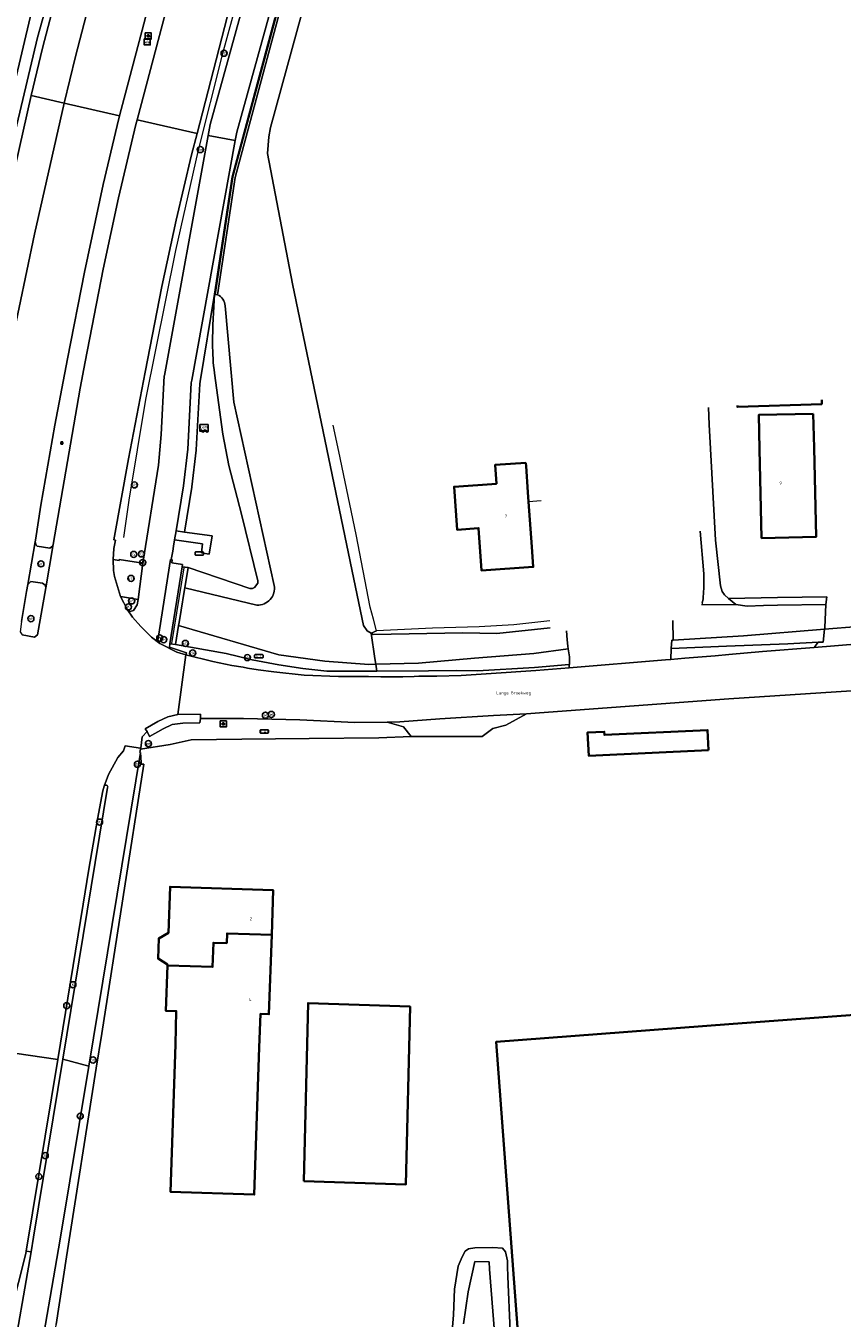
# Model space of a CAD drawing. Header units: metres. Extents: x 73718 to 76933, y 443658 to 446696.
# Tile 40 of 153: x 74917 to 75013, y 445037 to 445190. Entities that reach past the tile are written whole.
import ezdxf
from ezdxf.enums import TextEntityAlignment as Align

# ---------------------------------------------------------------- set-up
doc = ezdxf.new("R2010")
doc.units = ezdxf.units.M
for name, color, linetype, lineweight in [('B-WE-GK-BESCHOEIING-G', 130, 'GK-BESCHOEIING-SO', 18), ('B-WE-GK-KEERWAND_DAMWAND-G', 30, 'Continuous', 18), ('B-WE-GR-HAAG-G', 90, 'GR-HAAG1-SO', 13), ('B-WE-IE-MEUBILAIR-S', 7, 'Continuous', 25), ('B-WE-IE-MEUBILAIR_WEGMEUBILAIR-G', 7, 'Continuous', 18), ('B-WE-IE-TERREINAFSCHEIDING_KUNSTMATIG_HEKWERK-G', 20, 'IE-TERREINAFSCHEIDING_KUNSTMATIG-SO', 18), ('B-WE-OG-BEBOUWING-GV', 7, 'Continuous', 35), ('B-WE-OG-BEBOUWING-T18', 10, 'Continuous', 18), ('B-WE-OG-TERREIN_ERF-GV', 7, 'Continuous', 18), ('B-WE-OG-TERREIN_OEVER-GV', 7, 'Continuous', 18), ('B-WE-OG-TOPOGRAFIE-T18', 10, 'Continuous', 18), ('B-WE-OG-WATER_SLOOT-GV', 120, 'Continuous', 18), ('B-WE-OG-WEG-GV', 7, 'Continuous', 18), ('B-WE-VH-GESLOTENVERHARDING-GV', 10, 'Continuous', 18), ('B-WE-VH-GESLOTENVERHARDING_ASFALT-GV', 10, 'Continuous', 18), ('B-WE-VH-GESLOTENVERHARDING_BETON-GV', 10, 'Continuous', 18), ('B-WE-VH-HALFVERHARDING_GRASBETONSTEEN-GV', 130, 'Continuous', 18), ('B-WE-VH-OPENVERHARDING_BETONSTRAATSTEEN-GV', 30, 'Continuous', 18), ('B-WE-VH-OPENVERHARDING_SIERBESTRATING-GV', 30, 'Continuous', 18), ('B-WE-VH-OPENVERHARDING_STRAATBAKSTEEN-GV', 30, 'Continuous', 18), ('B-WE-VH-OPENVERHARDING_TEGEL-GV', 30, 'Continuous', 18)]:
    doc.layers.add(name, color=color, linetype=linetype, lineweight=lineweight)
doc.styles.add('NLCS-ISO', font='NLCS-ISO.ttf')
doc.styles.add('NLCS-ISO-M200-T18', font='NLCS-ISO.ttf', dxfattribs={"height": 0.36})
doc.linetypes.add('GK-BESCHOEIING-SO', pattern='A,18,-3,[1,NLCS.SHX,S=0.6,R=0,X=0,Y=0],-3', length=24)
doc.linetypes.add('GR-HAAG1-SO', pattern='A,6,[176,NLCS.SHX,S=0.125,R=0,X=0,Y=0],-2', length=8)
doc.linetypes.add('IE-TERREINAFSCHEIDING_KUNSTMATIG-SO', pattern='A,4,[82,NLCS.SHX,S=0.75,R=90,X=0,Y=0],4,-2', length=10)

# ---------------------------------------------------------------- blocks, each defined once
blk = doc.blocks.new('SIE-MEUBILAIR_BORD_WEGWIJZER-SO')
at = {"flags": 128}
blk.add_lwpolyline([(-1.8, 1.8), (1.8, 1.8), (1.8, -1.8), (-1.8, -1.8)], close=True, dxfattribs=at)
at = {"style": 'NLCS-ISO'}
blk.add_text('ww', height=1.8, dxfattribs=at).set_placement((0, 0), align=Align.MIDDLE_CENTER)
blk = doc.blocks.new('SIE-MEUBILAIR_BORD_VERKEER-SO')
at = {"flags": 128}
blk.add_lwpolyline([(-1.8, 1.8), (1.8, 1.8), (1.8, -1.8), (-1.8, -1.8)], close=True, dxfattribs=at)
at = {"style": 'NLCS-ISO'}
blk.add_text('vb', height=1.8, dxfattribs=at).set_placement((0, 0), align=Align.MIDDLE_CENTER)
blk = doc.blocks.new('SIE-MEUBILAIR_KAST-SO')
at = {"flags": 128}
blk.add_lwpolyline([(-2, -1), (2, -1, 0.414214), (2.5, -0.5), (2.5, 0.5, 0.414214), (2, 1), (-2, 1, 0.414214), (-2.5, 0.5), (-2.5, -0.5, 0.414214)], format="xyb", close=True, dxfattribs=at)
blk = doc.blocks.new('SIE-MEUBILAIR_KAST_CAI-SO')
at = {"flags": 128}
blk.add_lwpolyline([(-2, -1), (2, -1, 0.414214), (2.5, -0.5), (2.5, 0.5, 0.414214), (2, 1), (-2, 1, 0.414214), (-2.5, 0.5), (-2.5, -0.5, 0.414214)], format="xyb", close=True, dxfattribs=at)
at = {"style": 'NLCS-ISO'}
blk.add_text('CAI', height=1.8, dxfattribs=at).set_placement((0, 0), align=Align.MIDDLE_CENTER)
blk = doc.blocks.new('SIE-MEUBILAIR_KAST_ELEKTRA-SO')
at = {"flags": 128}
blk.add_lwpolyline([(-2, -1), (2, -1, 0.414214), (2.5, -0.5), (2.5, 0.5, 0.414214), (2, 1), (-2, 1, 0.414214), (-2.5, 0.5), (-2.5, -0.5, 0.414214)], format="xyb", close=True, dxfattribs=at)
at = {"style": 'NLCS-ISO'}
blk.add_text('ET', height=1.8, dxfattribs=at).set_placement((0, 0), align=Align.MIDDLE_CENTER)
blk = doc.blocks.new('SIE-MEUBILAIR_PAAL_DRUKKNOPPAAL-SO')
blk.add_circle((0, 0), 1.8)
at = {"style": 'NLCS-ISO'}
blk.add_text('dk', height=1.8, dxfattribs=at).set_placement((0, 0), align=Align.MIDDLE_CENTER)
blk = doc.blocks.new('SIE-MEUBILAIR_PAAL_VRI-SO')
blk.add_circle((0, 0), 1.8)
at = {"style": 'NLCS-ISO'}
blk.add_text('vri', height=1.8, dxfattribs=at).set_placement((0, 0), align=Align.MIDDLE_CENTER)
blk = doc.blocks.new('SIE-MEUBILAIR_PAAL_VERKEERSBORD-SO')
blk.add_circle((0, 0), 1.8)
at = {"style": 'NLCS-ISO'}
blk.add_text('vb', height=1.8, dxfattribs=at).set_placement((0, 0), align=Align.MIDDLE_CENTER)
blk = doc.blocks.new('SIE-MEUBILAIR_PAAL_LICHTMAST-SO')
for points in [[(-0.62, 0), (-1, 0)], [(-0.71, 0.71), (-0.44, 0.44)], [(0, 1), (0, 0.62)], [(0.44, 0.44), (0.71, 0.71)], [(1, 0), (0.62, 0)], [(-0.71, -0.71), (-0.44, -0.44)], [(0, -0.62), (0, -1)], [(0.44, -0.44), (0.71, -0.71)]]:
    blk.add_lwpolyline(points)
blk.add_circle((0, 0), 0.5)
blk = doc.blocks.new('SIE-MEUBILAIR_PAAL_HECTOMETER-SO')
blk.add_circle((0, 0), 1.8)
at = {"style": 'NLCS-ISO'}
blk.add_text('hm', height=1.8, dxfattribs=at).set_placement((0, 0), align=Align.MIDDLE_CENTER)
blk = doc.blocks.new('SIE-MEUBILAIR_PAAL_PORTAAL-SO')
blk.add_circle((0, 0), 1.8)
at = {"style": 'NLCS-ISO'}
blk.add_text('pt', height=1.8, dxfattribs=at).set_placement((0, 0), align=Align.MIDDLE_CENTER)
blk = doc.blocks.new('SIE-MEUBILAIR_PUT_KOLK-SO')
blk.add_circle((0, 0), 1.8)
at = {"style": 'NLCS-ISO'}
blk.add_text('K', height=1.8, dxfattribs=at).set_placement((0, 0), align=Align.MIDDLE_CENTER)
blk = doc.blocks.new('SIE-MEUBILAIR_PUT_WATERLEIDINGPUT-SO')
blk.add_circle((0, 0), 1.8)
at = {"style": 'NLCS-ISO'}
blk.add_text('W', height=1.8, dxfattribs=at).set_placement((0, 0), align=Align.MIDDLE_CENTER)
blk = doc.blocks.new('SIE-MEUBILAIR_PUT_GASPUT-SO')
blk.add_circle((0, 0), 1.8)
at = {"style": 'NLCS-ISO'}
blk.add_text('G', height=1.8, dxfattribs=at).set_placement((0, 0), align=Align.MIDDLE_CENTER)
blk = doc.blocks.new('SIE-MEUBILAIR_SENSOR_CAMERA-SO')
for p, q in [((2.5, 1.25), (-2.5, 1.25)), ((-2.5, 1.25), (-2.5, -2.8125)), ((2.5, -2.8125), (2.5, 1.25))]:
    blk.add_line(p, q)
for centre, start, end in [((-1.875, -2.65625), 36.86989765, 143.13010235), ((-1.875, -2.96875), 36.86989765, 143.13010235), ((-1.875, -3.28125), 36.86989765, 143.13010235), ((-0.625, -1.71875), 216.86989765, 323.13010235), ((-0.625, -2.03125), 216.86989765, 323.13010235), ((-0.625, -2.34375), 216.86989765, 323.13010235), ((0.625, -2.65625), 36.86989765, 143.13010235), ((0.625, -2.96875), 36.86989765, 143.13010235), ((0.625, -3.28125), 36.86989765, 143.13010235), ((1.875, -1.71875), 216.86989765, 323.13010235), ((1.875, -2.03125), 216.86989765, 323.13010235), ((1.875, -2.34375), 216.86989765, 323.13010235)]:
    blk.add_arc(centre, 0.78125, start, end)
at = {"style": 'NLCS-ISO'}
blk.add_text('cam', height=1.8, dxfattribs=at).set_placement((0, 0), align=Align.MIDDLE_CENTER)

msp = doc.modelspace()

# ---------------------------------------------------------------- linework, layer by layer
at = {"layer": 'B-WE-GK-BESCHOEIING-G', "flags": 128}
msp.add_lwpolyline([(74963.361, 445114.688), (74958.323, 445114.567), (74957.509, 445114.548), (74952.297, 445114.922), (74946.871, 445115.678), (74935.057, 445119.126)], dxfattribs=at)
at = {"layer": 'B-WE-GK-KEERWAND_DAMWAND-G', "flags": 128}
msp.add_lwpolyline([(74996.356, 445358.66), (74992.32, 445346.315), (74988.61, 445334.965), (74982.827, 445317.895), (74946.77, 445190.715), (74941.743, 445171.982), (74939.633, 445158.152)], dxfattribs=at)
at = {"layer": 'B-WE-GR-HAAG-G', "flags": 128}
msp.add_lwpolyline([(74925.982, 445071.006), (74930.967, 445102.772)], dxfattribs=at)
at = {"layer": 'B-WE-IE-MEUBILAIR_WEGMEUBILAIR-G', "flags": 128}
for points in [[(75041.607, 445501.626), (75015.043, 445419.504), (74996.085, 445358.746), (74988.404, 445335.234), (74982.572, 445318.018), (74946.528, 445190.854), (74941.468, 445172.053), (74939.359, 445158.202), (74939.346, 445158.119)], [(75032.917, 445496.856), (75031.869, 445493.293), (75027.773, 445477.886), (75022.056, 445456.573), (75018.761, 445445.022), (75015.196, 445433.621), (75013.29, 445427.872), (75011.351, 445422.208), (75009.253, 445416.563), (75005.152, 445405.292), (75001.256, 445394.001), (74997.678, 445382.507), (74990.48, 445359.627), (74979.832, 445325.153), (74973.128, 445302.151), (74963.206, 445267.526), (74953.328, 445232.886), (74943.442, 445198.269), (74940.207, 445186.453), (74937.324, 445175.044), (74934.703, 445163.382), (74931.167, 445145.793), (74929.176, 445133.922), (74928.566, 445129.505)], [(74934.276, 445117.035), (74935.723, 445125.952)]]:
    msp.add_lwpolyline(points, dxfattribs=at)
at = {"layer": 'B-WE-IE-TERREINAFSCHEIDING_KUNSTMATIG_HEKWERK-G', "flags": 128}
for points in [[(74930.967, 445102.772), (74930.64, 445102.787), (74930.658, 445102.958)], [(74925.339, 445066.905), (74921.845, 445044.641), (74918.068, 445020.57)]]:
    msp.add_lwpolyline(points, dxfattribs=at)
at = {"layer": 'B-WE-OG-BEBOUWING-GV', "flags": 128}
msp.add_lwpolyline([(75000.995, 445145.078), (75000.998, 445144.933), (75010.957, 445145.256), (75010.943, 445145.754)], dxfattribs=at)
for points in [[(75009.949, 445144.092), (75003.51, 445143.986), (75003.607, 445139.938), (75003.858, 445129.45), (75010.298, 445129.604), (75010.047, 445140.092)], [(74976.038, 445138.337), (74972.397, 445138.08), (74972.554, 445135.856), (74967.556, 445135.503), (74967.915, 445130.426), (74970.453, 445130.624), (74970.807, 445125.627), (74976.906, 445126.058), (74976.74, 445128.409), (74976.363, 445133.739), (74976.283, 445134.873), (74976.067, 445137.925)], [(74997.586, 445104.428), (74997.476, 445106.804), (74985.296, 445106.24), (74985.275, 445106.609), (74983.319, 445106.519), (74983.446, 445103.773)], [(74933.73, 445079.037), (74933.787, 445079.035), (74939.06, 445078.86), (74939.158, 445081.718), (74940.737, 445081.664), (74940.777, 445082.823), (74946.044, 445082.642), (74946.224, 445087.899), (74934.049, 445088.317), (74933.862, 445082.877), (74932.709, 445082.232), (74932.628, 445079.854), (74933.734, 445079.151)], [(74933.73, 445079.037), (74933.547, 445073.691), (74934.787, 445073.648), (74934.682, 445069.708), (74934.088, 445052.345), (74943.982, 445052.006), (74944.577, 445069.369), (74944.712, 445073.308), (74945.722, 445073.273), (74946.044, 445082.642), (74940.777, 445082.823), (74940.737, 445081.664), (74939.158, 445081.718), (74939.06, 445078.86), (74933.787, 445079.035)], [(75094.819, 444994.956), (75091.925, 445033.882), (75088.549, 445078.694), (75000, 445072.089), (74972.531, 445070.04), (74977.779, 445000), (74980.967, 444957.459), (75000, 444958.879), (75096.984, 444966.112)], [(74949.833, 445053.602), (74961.879, 445053.2), (74962.372, 445074.19), (74950.327, 445074.592)]]:
    msp.add_lwpolyline(points, close=True, dxfattribs=at)
at = {"layer": 'B-WE-OG-TERREIN_ERF-GV', "flags": 128}
for points in [[(74999.945, 445122.331), (75005.714, 445122.434), (75011.541, 445122.537), (75011.443, 445121.607), (75011.302, 445118.914), (75011.291, 445118.707), (75015.234, 445119.007), (75015.234, 445122.909), (75015.175, 445124.327), (75021.101, 445124.465), (75026.505, 445124.591), (75027.323, 445124.61), (75034.307, 445124.789), (75041.361, 445124.969), (75047.758, 445125.034), (75048.489, 445125.041), (75053.887, 445125.224), (75056.985, 445125.437), (75056.801, 445133.061), (75056.615, 445140.763), (75056.454, 445148.338), (75056.443, 445148.851)], [(75010.943, 445145.754), (75010.957, 445145.256), (75000.998, 445144.933), (75000.995, 445145.078)], [(74997.58, 445144.845), (74997.662, 445142.842), (74998.403, 445129.219), (74999.015, 445123.838), (74999.218, 445123.164), (74999.486, 445122.748), (74999.945, 445122.331)], [(74953.31, 445142.785), (74953.311, 445142.781)], [(74977.859, 445133.844), (74976.363, 445133.739), (74976.74, 445128.409), (74976.906, 445126.058), (74970.807, 445125.627), (74970.453, 445130.624), (74967.915, 445130.426), (74967.556, 445135.503), (74972.554, 445135.856), (74972.397, 445138.08), (74976.038, 445138.337)], [(75019.895, 445111.805), (75000, 445110.501), (74977.639, 445108.822), (74976.094, 445108.731), (74973.658, 445107.377), (74972.118, 445106.992), (74970.893, 445106.037), (74962.51, 445106.037), (74958.67, 445105.884), (74950.461, 445105.8), (74942.527, 445105.72), (74936.541, 445105.659), (74934.068, 445105.098), (74930.549, 445104.54), (74930.481, 445104.154), (74930.579, 445104.156), (74930.658, 445102.958), (74930.64, 445102.787), (74930.967, 445102.772), (74925.982, 445071.006), (74925.339, 445066.905), (74921.845, 445044.641), (74920.594, 445036.668)], [(74966.781, 445029.161), (74967.51, 445037.826), (74967.606, 445040.838), (74968.061, 445043.572), (74968.522, 445044.67), (74968.887, 445045.318), (74969.28, 445045.593), (74970.02, 445045.723), (74972.126, 445045.763), (74973.26, 445045.682), (74973.65, 445045.242), (74973.867, 445044.184), (74973.862, 445043.511), (74973.907, 445042.352), (74974.176, 445035.905)]]:
    msp.add_lwpolyline(points, dxfattribs=at)
for points in [[(75009.949, 445144.092), (75010.047, 445140.092), (75010.298, 445129.604), (75003.858, 445129.45), (75003.607, 445139.938), (75003.51, 445143.986)], [(74997.586, 445104.428), (74983.446, 445103.773), (74983.319, 445106.519), (74985.275, 445106.609), (74985.296, 445106.24), (74997.476, 445106.804)], [(74933.73, 445079.037), (74933.734, 445079.151), (74932.628, 445079.854), (74932.709, 445082.232), (74933.862, 445082.877), (74934.049, 445088.317), (74946.224, 445087.899), (74946.044, 445082.642), (74945.722, 445073.273), (74944.712, 445073.308), (74944.577, 445069.369), (74943.982, 445052.006), (74934.088, 445052.345), (74934.682, 445069.708), (74934.787, 445073.648), (74933.547, 445073.691)], [(75094.819, 444994.956), (75096.984, 444966.112), (75000, 444958.879), (74980.967, 444957.459), (74977.779, 445000), (74972.531, 445070.04), (75000, 445072.089), (75088.549, 445078.694), (75091.925, 445033.882), (75104.02, 445034.847), (75106.639, 445000), (75106.949, 444995.876)], [(74949.833, 445053.602), (74950.327, 445074.592), (74962.372, 445074.19), (74961.879, 445053.2)]]:
    msp.add_lwpolyline(points, close=True, dxfattribs=at)
at = {"layer": 'B-WE-OG-TERREIN_OEVER-GV', "flags": 128}
for points in [[(74984.77, 445314.501), (74980.581, 445300.216), (74974.597, 445278.9), (74958.709, 445223.112), (74950.902, 445196.137), (74945.906, 445177.908), (74945.693, 445176.806), (74945.543, 445174.825), (74948.478, 445159.451), (74955.751, 445124.586), (74956.876, 445119.126), (74957.327, 445118.509), (74957.762, 445118.241), (74958.4, 445118.503), (74958.036, 445119.9), (74957.671, 445121.297), (74955.995, 445129.871), (74953.979, 445139.662), (74953.311, 445142.781), (74953.31, 445142.785)], [(74939.633, 445158.152), (74939.359, 445158.202), (74939.301, 445158.212)], [(74946.351, 445123.867), (74941.577, 445145.494), (74940.551, 445156.832)], [(74939.291, 445148.902), (74940.295, 445141.706), (74940.994, 445138.018), (74942.484, 445132.262), (74944.388, 445124.426), (74944.398, 445124.115), (74944.021, 445123.631), (74943.772, 445123.52), (74943.447, 445123.497), (74936.167, 445125.965), (74935.779, 445123.575)], [(74996.832, 445121.811), (74996.865, 445121.955), (74996.946, 445122.251), (74996.998, 445123.182), (74997.038, 445123.41), (74997.017, 445125.227), (74996.616, 445130.277)], [(74935.779, 445123.575), (74944.287, 445121.551)], [(74978.861, 445119.673), (74974.625, 445119.215), (74970.522, 445118.999), (74965.014, 445118.837), (74958.4, 445118.503), (74957.762, 445118.241), (74958.008, 445118.089), (74968.588, 445118.288), (74972.601, 445118.208), (74978.919, 445118.854)], [(74974.176, 445035.905), (74973.907, 445042.352), (74973.862, 445043.511), (74973.867, 445044.184), (74973.65, 445045.242), (74973.26, 445045.682), (74972.126, 445045.763), (74970.02, 445045.723), (74969.28, 445045.593), (74968.887, 445045.318), (74968.522, 445044.67), (74968.061, 445043.572), (74967.606, 445040.838), (74967.51, 445037.826), (74966.781, 445029.161)], [(74968.659, 445036.765), (74969.233, 445040.541), (74969.999, 445044.097), (74971.695, 445044.07), (74971.753, 445043.196), (74972.32, 445035.764)]]:
    msp.add_lwpolyline(points, dxfattribs=at)
at = {"layer": 'B-WE-OG-TERREIN_OEVER-GV'}
for points in [[(74939.301, 445158.212, 0.0194186), (74939.066, 445152.394)], [(74940.551, 445156.832, 0.3064287), (74939.633, 445158.152)], [(74939.066, 445152.394, 0.0323729), (74939.291, 445148.902)], [(74944.287, 445121.551, 0.4817431), (74946.351, 445123.867)]]:
    msp.add_lwpolyline(points, format="xyb", dxfattribs=at)
at = {"layer": 'B-WE-OG-TERREIN_OEVER-GV', "flags": 128}
for points in [[(75011.443, 445121.607), (75011.541, 445122.537), (75005.714, 445122.434), (74999.945, 445122.331), (75000.794, 445121.615), (75002.145, 445121.418), (75004.057, 445121.497), (75005.727, 445121.522)], [(74935.057, 445119.126), (74934.699, 445116.888), (74940.656, 445115.829), (74943.749, 445115.092), (74946.872, 445114.491), (74949.701, 445114.068), (74952.545, 445113.758), (74958.444, 445113.77), (74958.323, 445114.567), (74957.509, 445114.548), (74952.297, 445114.922), (74946.871, 445115.678)], [(74993.414, 445117.428), (74993.243, 445117.418), (74993.197, 445116.432), (74999.696, 445116.706), (75006.955, 445116.979), (75010.53, 445117.162), (75011.116, 445117.192), (75011.291, 445118.707), (75001.731, 445117.914)], [(74981.028, 445116.375), (74976.993, 445115.819), (74969.968, 445115.303), (74963.361, 445114.688), (74958.323, 445114.567), (74958.444, 445113.77), (74964.534, 445113.803), (74967.84, 445113.818), (74970.309, 445113.774), (74977.051, 445114.169), (74981.13, 445114.529), (74981.181, 445114.533), (74981.173, 445115.426)]]:
    msp.add_lwpolyline(points, close=True, dxfattribs=at)
at = {"layer": 'B-WE-OG-WATER_SLOOT-GV', "flags": 128}
for points in [[(75007.294, 445392.858), (75000, 445370.227), (74999.783, 445369.294), (74996.356, 445358.66), (74992.32, 445346.315), (74988.61, 445334.965), (74982.827, 445317.895), (74946.77, 445190.715), (74941.743, 445171.982), (74939.633, 445158.152)], [(74958.323, 445114.567), (74958.217, 445115.263), (74957.762, 445118.241), (74957.327, 445118.509), (74956.876, 445119.126), (74955.751, 445124.586), (74948.478, 445159.451), (74945.543, 445174.825), (74945.693, 445176.806), (74945.906, 445177.908), (74950.902, 445196.137), (74958.709, 445223.112), (74974.597, 445278.9), (74980.581, 445300.216), (74984.77, 445314.501)], [(74940.551, 445156.832), (74941.577, 445145.494), (74946.351, 445123.867)], [(74996.616, 445130.277), (74997.017, 445125.227), (74997.038, 445123.41), (74996.998, 445123.182), (74996.946, 445122.251), (74996.865, 445121.955), (74996.784, 445121.597), (75000.794, 445121.615), (74999.945, 445122.331), (74999.486, 445122.748), (74999.218, 445123.164), (74999.015, 445123.838), (74998.403, 445129.219), (74997.662, 445142.842), (74997.58, 445144.845)], [(74944.287, 445121.551), (74935.779, 445123.575), (74935.712, 445123.164), (74935.353, 445120.95), (74935.114, 445119.476), (74935.057, 445119.126), (74946.871, 445115.678), (74952.297, 445114.922), (74957.509, 445114.548), (74958.323, 445114.567)], [(75011.291, 445118.707), (75011.302, 445118.914), (75011.443, 445121.607), (75005.727, 445121.522), (75004.057, 445121.497), (75002.145, 445121.418), (75000.794, 445121.615), (74996.838, 445121.597)], [(74993.361, 445119.722), (74993.414, 445117.428), (75001.731, 445117.914), (75011.291, 445118.707)], [(74978.919, 445118.854), (74972.601, 445118.208), (74968.588, 445118.288), (74958.008, 445118.089), (74957.762, 445118.241), (74958.217, 445115.263), (74958.323, 445114.567), (74963.361, 445114.688), (74969.968, 445115.303), (74976.993, 445115.819), (74981.028, 445116.375), (74980.976, 445116.714), (74980.924, 445117.444), (74980.849, 445118.503)], [(74972.32, 445035.764), (74971.753, 445043.196), (74971.695, 445044.07), (74969.999, 445044.097), (74969.233, 445040.541), (74968.659, 445036.765)]]:
    msp.add_lwpolyline(points, dxfattribs=at)
at = {"layer": 'B-WE-OG-WATER_SLOOT-GV'}
for points in [[(74939.633, 445158.152, -0.3064287), (74940.551, 445156.832)], [(74946.351, 445123.867, -0.4817431), (74944.287, 445121.551)]]:
    msp.add_lwpolyline(points, format="xyb", dxfattribs=at)
at = {"layer": 'B-WE-OG-WEG-GV', "flags": 128}
for points in [[(74985.548, 445443.952), (74970.831, 445378.935), (74962.002, 445347.522), (74957.306, 445330.986), (74956.699, 445328.849), (74917.704, 445191.535), (74911.608, 445165.85), (74905.491, 445131.277), (74905.699, 445131.246), (74905.617, 445130.677), (74906.679, 445130.492), (74909.124, 445144.921), (74911.952, 445159.825), (74914.405, 445171.578), (74918.396, 445188.508), (74928.09, 445223.075), (74930.859, 445232.753), (74940.003, 445264.705), (74958.473, 445329.445), (74968.498, 445365.809), (74968.913, 445367.318), (74969.513, 445369.537), (74978.09, 445401.316)], [(74942.103, 445195.961), (74937.245, 445177.184), (74936.597, 445174.68), (74934.787, 445166.957), (74933.096, 445159.119), (74931.127, 445149.034), (74929.128, 445138.799), (74927.432, 445129.257), (74927.601, 445129.212), (74927.43, 445128.22), (74927.344, 445126.928), (74928.029, 445126.812), (74928.061, 445126.935), (74930.825, 445126.478), (74932.684, 445138.063), (74933.005, 445141.686), (74933.37, 445148.594), (74933.38, 445148.649), (74938.557, 445176.946), (74938.794, 445178.243), (74946.468, 445205.997)], [(74949.555, 445204.959), (74941.909, 445177.355), (74941.73, 445176.369), (74936.606, 445148.099), (74936.548, 445147.777), (74936.128, 445139.935), (74935.629, 445135.622), (74934.761, 445130.306), (74935.752, 445130.169), (74936.616, 445135.461), (74936.622, 445135.507), (74937.121, 445139.82), (74937.127, 445139.882), (74937.543, 445147.661), (74937.59, 445147.921), (74939.301, 445158.212), (74941.387, 445172.08), (74946.428, 445190.802)], [(74939.301, 445158.212), (74937.59, 445147.921), (74937.543, 445147.661), (74937.127, 445139.882), (74937.121, 445139.82), (74936.622, 445135.507), (74936.616, 445135.461), (74935.752, 445130.169), (74939.035, 445129.713), (74938.672, 445127.564), (74937.745, 445127.713), (74937.888, 445128.775), (74937.32, 445128.846), (74934.588, 445129.248), (74934.467, 445128.508), (74934.358, 445127.89), (74934.198, 445126.922), (74934.294, 445126.903), (74934.26, 445126.549), (74935.536, 445126.34), (74935.493, 445126.065), (74936.167, 445125.965), (74943.447, 445123.497), (74943.772, 445123.52), (74944.021, 445123.631), (74944.398, 445124.115), (74944.388, 445124.426), (74942.484, 445132.262), (74940.994, 445138.018), (74940.295, 445141.706), (74939.291, 445148.902)], [(74920.594, 445036.668), (74921.845, 445044.641), (74925.339, 445066.905), (74925.982, 445071.006), (74930.967, 445102.772), (74930.64, 445102.787), (74930.658, 445102.958), (74930.579, 445104.156), (74924.469, 445067.158), (74921.098, 445046.745), (74918.367, 445031.009)]]:
    msp.add_lwpolyline(points, dxfattribs=at)
at = {"layer": 'B-WE-OG-WEG-GV'}
for points in [[(74939.066, 445152.394, -0.0194186), (74939.301, 445158.212)], [(74939.291, 445148.902, -0.0323729), (74939.066, 445152.394)]]:
    msp.add_lwpolyline(points, format="xyb", dxfattribs=at)
at = {"layer": 'B-WE-OG-WEG-GV', "flags": 128}
for points in [[(74981.157, 445114.148), (74981.13, 445114.529), (74977.051, 445114.169), (74970.309, 445113.774), (74967.84, 445113.818), (74964.534, 445113.803), (74958.444, 445113.77), (74952.545, 445113.758), (74949.701, 445114.068), (74946.872, 445114.491), (74943.749, 445115.092), (74940.656, 445115.829), (74934.699, 445116.888), (74934.019, 445116.989), (74933.976, 445116.595), (74935.974, 445115.93), (74935.898, 445115.685), (74939.096, 445114.897), (74941.319, 445114.415), (74942.658, 445114.205), (74943.199, 445114.122), (74944.458, 445113.929), (74946.286, 445113.675), (74949.881, 445113.275), (74953.934, 445113.128), (74957.466, 445113.119), (74958.926, 445113.07), (74961.531, 445113.099), (74962.851, 445113.14), (74963.392, 445113.143), (74965.52, 445113.156), (74968.415, 445113.26), (74971.921, 445113.468), (74977.23, 445113.819)], [(74994.797, 445115.277), (74998.379, 445115.548), (75000, 445115.704), (75003.945, 445116.083), (75010.066, 445116.537), (75010.53, 445117.162), (75006.955, 445116.979), (74999.696, 445116.706), (74993.197, 445116.432), (74993.135, 445115.141)], [(74959.663, 445107.748), (74955.847, 445107.701), (74949.37, 445108.01), (74942.712, 445108.174), (74942.645, 445108.176), (74939.176, 445108.177), (74937.638, 445108.16), (74937.578, 445107.662), (74935.555, 445107.606), (74934.296, 445107.444), (74933.225, 445106.948), (74931.641, 445106.063), (74931.355, 445106.646), (74930.75, 445106.01), (74930.593, 445104.672), (74930.549, 445104.54), (74934.068, 445105.098), (74936.541, 445105.659), (74942.527, 445105.72), (74950.461, 445105.8), (74958.67, 445105.884), (74962.51, 445106.037), (74961.588, 445107.174)]]:
    msp.add_lwpolyline(points, close=True, dxfattribs=at)
at = {"layer": 'B-WE-VH-GESLOTENVERHARDING-GV', "flags": 128}
msp.add_lwpolyline([(74934.019, 445116.989), (74934.699, 445116.888), (74935.057, 445119.126), (74935.114, 445119.476), (74935.353, 445120.95), (74935.712, 445123.164), (74935.779, 445123.575), (74936.167, 445125.965), (74935.493, 445126.065)], close=True, dxfattribs=at)
at = {"layer": 'B-WE-VH-GESLOTENVERHARDING_ASFALT-GV', "flags": 128}
for points in [[(74944.323, 445261.552), (74945.841, 445269.078), (74946.551, 445272.867), (74952.579, 445305.014), (74942.876, 445270.89), (74925.772, 445211.462), (74925.036, 445209.726), (74921.813, 445198.091), (74918.996, 445187.243), (74917.65, 445181.646), (74921.55, 445180.758), (74922.873, 445186.262), (74925.673, 445197.042), (74929.549, 445210.122)], [(74953.76, 445270.752), (74946.551, 445272.867), (74945.841, 445269.078), (74944.323, 445261.552), (74929.549, 445210.122), (74925.673, 445197.042), (74922.873, 445186.262), (74921.55, 445180.758), (74928.097, 445179.267), (74932.222, 445194.898), (74937.404, 445213.607)], [(74962.783, 445268.237), (74955.869, 445270.158), (74935.972, 445200.825), (74930.166, 445178.796), (74937.245, 445177.184), (74942.103, 445195.961)], [(74921.55, 445180.758), (74917.65, 445181.646), (74913.835, 445164.824), (74911.414, 445153.155), (74911.276, 445152.417), (74910.148, 445146.372), (74908.402, 445135.052), (74907.779, 445130.889), (74907.663, 445130.321), (74906.926, 445124.888), (74906.398, 445121.362), (74910.139, 445120.716), (74910.707, 445124.237), (74911.678, 445130.252), (74912.348, 445134.402), (74914.093, 445145.715), (74915.219, 445151.745), (74915.331, 445152.343), (74918.037, 445165.318)], [(74920.237, 445128.676), (74920.164, 445128.484), (74919.869, 445128.262), (74918.387, 445128.488), (74918.253, 445128.607), (74918.137, 445128.998), (74917.275, 445123.979), (74917.623, 445124.323), (74919.001, 445124.125), (74919.304, 445123.904), (74919.385, 445123.59)], [(75015.337, 445116.975), (75015.234, 445119.007), (75011.291, 445118.707), (75011.116, 445117.192), (75010.53, 445117.162), (75010.066, 445116.537)], [(74962.51, 445106.037), (74970.893, 445106.037), (74972.118, 445106.992), (74973.658, 445107.377), (74976.094, 445108.731), (74972.197, 445108.503), (74965.894, 445108.131), (74961.164, 445107.767), (74959.663, 445107.748), (74961.588, 445107.174)], [(74917.077, 445045.342), (74920.787, 445067.929), (74910.538, 445069.424), (74909.155, 445060.77), (74903.047, 445023.681), (74900.42, 445008.215), (74894.496, 444973.342), (74901.639, 444972.253), (74902.275, 444976.015), (74907.543, 445007.277), (74907.68, 445008.089), (74907.824, 445008.07), (74908.283, 445010.692), (74917.031, 445045.06)]]:
    msp.add_lwpolyline(points, close=True, dxfattribs=at)
for points in [[(74916.529, 445119.612), (74917.119, 445123.133), (74917.275, 445123.979), (74918.137, 445128.998), (74918.175, 445129.191), (74918.791, 445133.342), (74920.438, 445142.764), (74921.958, 445150.596), (74923.945, 445160.83), (74926.142, 445171.149), (74927.797, 445178.129), (74928.097, 445179.267), (74921.55, 445180.758), (74918.037, 445165.318), (74915.331, 445152.343)], [(74910.538, 445069.424), (74920.787, 445067.929), (74923.796, 445086.251), (74924.479, 445090.401), (74925.475, 445096.304), (74926.128, 445099.634), (74926.292, 445100.195), (74926.782, 445101.575), (74927.878, 445103.549), (74928.541, 445104.349), (74928.747, 445104.946), (74930.58, 445104.673), (74930.593, 445104.672), (74930.75, 445106.01), (74931.355, 445106.646), (74931.117, 445106.964), (74932.589, 445107.825), (74933.767, 445108.374), (74934.964, 445108.628), (74935.898, 445115.685), (74934.838, 445115.986), (74932.861, 445117.002), (74931.856, 445117.77), (74930.581, 445119.018), (74929.625, 445120.137), (74929.016, 445120.994), (74928.187, 445122.58), (74927.509, 445124.932), (74927.393, 445125.642), (74927.344, 445126.928), (74927.43, 445128.22), (74927.601, 445129.212), (74927.432, 445129.257), (74929.128, 445138.799), (74931.127, 445149.034), (74933.096, 445159.119), (74934.787, 445166.957), (74936.597, 445174.68), (74937.245, 445177.184), (74930.166, 445178.796), (74930.018, 445178.235), (74927.974, 445169.609), (74926.168, 445161.171), (74924.046, 445150.24), (74923.443, 445147.137), (74920.237, 445128.676), (74919.385, 445123.59), (74918.426, 445118.035), (74918.059, 445117.771), (74916.584, 445118.041)], [(75015.337, 445116.975), (75010.066, 445116.537), (75003.945, 445116.083), (75000, 445115.704), (74998.379, 445115.548), (74994.797, 445115.277), (74993.135, 445115.141), (74992.517, 445115.09), (74981.157, 445114.148), (74977.23, 445113.819), (74971.921, 445113.468), (74968.415, 445113.26), (74965.52, 445113.156), (74963.392, 445113.143), (74962.851, 445113.14), (74961.531, 445113.099), (74958.926, 445113.07), (74957.466, 445113.119), (74953.934, 445113.128), (74949.881, 445113.275), (74946.286, 445113.675), (74944.458, 445113.929), (74943.199, 445114.122), (74942.658, 445114.205), (74941.319, 445114.415), (74939.096, 445114.897), (74935.898, 445115.685), (74934.964, 445108.628), (74937.649, 445108.681), (74937.638, 445108.16), (74939.176, 445108.177), (74942.645, 445108.176), (74942.712, 445108.174), (74949.37, 445108.01), (74955.847, 445107.701), (74959.663, 445107.748), (74961.164, 445107.767), (74965.894, 445108.131), (74972.197, 445108.503), (74976.094, 445108.731), (74977.639, 445108.822), (75000, 445110.501), (75019.895, 445111.805)]]:
    msp.add_lwpolyline(points, dxfattribs=at)
at = {"layer": 'B-WE-VH-GESLOTENVERHARDING_BETON-GV', "flags": 128}
msp.add_lwpolyline([(74911.608, 445165.85), (74917.704, 445191.535), (74956.699, 445328.849), (74957.306, 445330.986), (74962.002, 445347.522), (74970.831, 445378.935), (74985.548, 445443.952)], dxfattribs=at)
msp.add_lwpolyline([(74996.356, 445358.66), (74996.085, 445358.746), (74996.005, 445358.771), (74988.278, 445335.086), (74982.464, 445318.01), (74946.428, 445190.802), (74941.387, 445172.08), (74939.301, 445158.212), (74939.359, 445158.202), (74939.633, 445158.152), (74941.743, 445171.982), (74946.77, 445190.715), (74982.827, 445317.895), (74988.61, 445334.965), (74992.32, 445346.315)], close=True, dxfattribs=at)
at = {"layer": 'B-WE-VH-HALFVERHARDING_GRASBETONSTEEN-GV', "flags": 128}
for points in [[(74978.09, 445401.316), (74969.513, 445369.537), (74968.913, 445367.318), (74968.498, 445365.809), (74958.473, 445329.445), (74940.003, 445264.705), (74930.859, 445232.753), (74928.09, 445223.075), (74918.396, 445188.508), (74914.405, 445171.578)], [(74913.835, 445164.824), (74917.65, 445181.646), (74918.996, 445187.243), (74921.813, 445198.091), (74925.036, 445209.726), (74925.772, 445211.462), (74942.876, 445270.89), (74952.579, 445305.014), (74952.806, 445305.813), (74962.067, 445338.384), (74971.093, 445371.535), (74976.924, 445392.954)]]:
    msp.add_lwpolyline(points, dxfattribs=at)
msp.add_lwpolyline([(74937.638, 445108.16), (74937.649, 445108.681), (74934.964, 445108.628), (74933.767, 445108.374), (74932.589, 445107.825), (74931.117, 445106.964), (74931.355, 445106.646), (74931.641, 445106.063), (74933.225, 445106.948), (74934.296, 445107.444), (74935.555, 445107.606), (74937.578, 445107.662)], close=True, dxfattribs=at)
at = {"layer": 'B-WE-VH-OPENVERHARDING_BETONSTRAATSTEEN-GV', "flags": 128}
msp.add_lwpolyline([(74932.222, 445194.898), (74928.097, 445179.267), (74927.797, 445178.129), (74926.142, 445171.149), (74923.945, 445160.83), (74921.958, 445150.596), (74920.438, 445142.764), (74918.791, 445133.342), (74918.175, 445129.191), (74918.137, 445128.998), (74918.253, 445128.607), (74918.387, 445128.488), (74919.869, 445128.262), (74920.164, 445128.484), (74920.237, 445128.676), (74923.443, 445147.137), (74924.046, 445150.24), (74926.168, 445161.171), (74927.974, 445169.609), (74930.018, 445178.235), (74930.166, 445178.796), (74935.972, 445200.825)], dxfattribs=at)
msp.add_lwpolyline([(74928.187, 445122.58), (74929.016, 445120.994), (74929.338, 445120.79), (74929.746, 445120.891), (74930.181, 445121.562), (74930.278, 445122.206)], close=True, dxfattribs=at)
at = {"layer": 'B-WE-VH-OPENVERHARDING_SIERBESTRATING-GV', "flags": 128}
for points in [[(74981.028, 445116.375), (74981.173, 445115.426), (74981.181, 445114.533), (74981.13, 445114.529), (74981.157, 445114.148), (74992.517, 445115.09), (74993.135, 445115.141), (74993.197, 445116.432), (74993.243, 445117.418), (74993.414, 445117.428), (74993.361, 445119.722)], [(74980.849, 445118.503), (74980.924, 445117.444), (74980.976, 445116.714), (74981.028, 445116.375)]]:
    msp.add_lwpolyline(points, dxfattribs=at)
at = {"layer": 'B-WE-VH-OPENVERHARDING_STRAATBAKSTEEN-GV', "flags": 128}
for points in [[(74919.385, 445123.59), (74919.304, 445123.904), (74919.001, 445124.125), (74917.623, 445124.323), (74917.275, 445123.979), (74917.119, 445123.133), (74916.529, 445119.612), (74916.36, 445118.392), (74916.584, 445118.041), (74918.059, 445117.771), (74918.426, 445118.035)], [(74917.646, 445045.267), (74917.077, 445045.342), (74917.031, 445045.06), (74908.283, 445010.692), (74907.824, 445008.07), (74907.833, 445007.88), (74908.054, 445007.556), (74908.946, 445007.41), (74909.754, 445007.278), (74909.992, 445007.416), (74910.071, 445007.52), (74912.173, 445019.483), (74912.923, 445022.839), (74914.09, 445026.685), (74915.259, 445031.469)]]:
    msp.add_lwpolyline(points, close=True, dxfattribs=at)
for points in [[(74926.292, 445100.195), (74926.128, 445099.634), (74925.475, 445096.304), (74924.479, 445090.401), (74923.796, 445086.251), (74920.787, 445067.929), (74917.077, 445045.342), (74917.646, 445045.267)], [(74917.646, 445045.267), (74917.943, 445046.982), (74921.4, 445067.973), (74926.68, 445100.028)]]:
    msp.add_lwpolyline(points, dxfattribs=at)
at = {"layer": 'B-WE-VH-OPENVERHARDING_STRAATBAKSTEEN-GV'}
msp.add_lwpolyline([(74926.68, 445100.028, 0.9353428), (74926.292, 445100.195)], format="xyb", dxfattribs=at)
at = {"layer": 'B-WE-VH-OPENVERHARDING_TEGEL-GV', "flags": 128}
for points in [[(74967.121, 445266.945), (74964, 445267.842), (74946.468, 445205.997), (74938.794, 445178.243), (74938.557, 445176.946), (74941.73, 445176.369), (74941.909, 445177.355), (74949.555, 445204.959)], [(74941.73, 445176.369), (74938.557, 445176.946), (74933.38, 445148.649), (74933.37, 445148.594), (74933.005, 445141.686), (74932.684, 445138.063), (74930.825, 445126.478), (74930.278, 445122.206), (74930.181, 445121.562), (74929.746, 445120.891), (74929.338, 445120.79), (74929.016, 445120.994), (74929.625, 445120.137), (74930.581, 445119.018), (74931.856, 445117.77), (74932.861, 445117.002), (74932.612, 445117.38), (74934.101, 445126.92), (74934.198, 445126.922), (74934.358, 445127.89), (74934.467, 445128.508), (74934.588, 445129.248), (74934.761, 445130.306), (74935.629, 445135.622), (74936.128, 445139.935), (74936.548, 445147.777), (74936.606, 445148.099)], [(74935.752, 445130.169), (74934.761, 445130.306), (74934.588, 445129.248), (74937.32, 445128.846), (74937.888, 445128.775), (74937.745, 445127.713), (74938.672, 445127.564), (74939.035, 445129.713)], [(74930.278, 445122.206), (74930.825, 445126.478), (74928.061, 445126.935), (74928.029, 445126.812), (74927.344, 445126.928), (74927.393, 445125.642), (74927.509, 445124.932), (74928.187, 445122.58)], [(74935.493, 445126.065), (74935.536, 445126.34), (74934.26, 445126.549), (74934.294, 445126.903), (74934.198, 445126.922), (74934.101, 445126.92), (74932.612, 445117.38), (74932.861, 445117.002), (74934.838, 445115.986), (74935.898, 445115.685), (74935.974, 445115.93), (74933.976, 445116.595), (74934.019, 445116.989)], [(74913.142, 445006.539), (74914.266, 445013.485), (74915.663, 445020.928), (74916.762, 445024.666), (74918.367, 445031.009), (74921.098, 445046.745), (74924.469, 445067.158), (74921.4, 445067.973), (74917.943, 445046.982), (74917.646, 445045.267), (74915.259, 445031.469), (74914.09, 445026.685), (74912.923, 445022.839), (74912.173, 445019.483), (74910.071, 445007.52), (74909.992, 445007.416), (74909.919, 445006.964), (74904.235, 444971.738), (74907.443, 444971.309)]]:
    msp.add_lwpolyline(points, close=True, dxfattribs=at)
for points in [[(74930.579, 445104.156), (74930.481, 445104.154), (74930.549, 445104.54), (74930.593, 445104.672), (74930.58, 445104.673), (74928.747, 445104.946), (74928.541, 445104.349), (74927.878, 445103.549), (74926.782, 445101.575), (74926.292, 445100.195)], [(74926.68, 445100.028), (74921.4, 445067.973), (74924.469, 445067.158), (74930.579, 445104.156)]]:
    msp.add_lwpolyline(points, dxfattribs=at)
at = {"layer": 'B-WE-VH-OPENVERHARDING_TEGEL-GV'}
msp.add_lwpolyline([(74926.292, 445100.195, -0.9353428), (74926.68, 445100.028)], format="xyb", dxfattribs=at)

# ---------------------------------------------------------------- block references
at = {"layer": 'B-WE-IE-MEUBILAIR-S', "xscale": 0.2, "yscale": 0.2, "zscale": 0.2}
for name, p in [('SIE-MEUBILAIR_BORD_WEGWIJZER-SO', (74931.359, 445187.985)), ('SIE-MEUBILAIR_BORD_VERKEER-SO', (74931.359, 445187.985)), ('SIE-MEUBILAIR_BORD_VERKEER-SO', (74931.477, 445188.69)), ('SIE-MEUBILAIR_PAAL_LICHTMAST-SO', (74931.477, 445188.69)), ('SIE-MEUBILAIR_PAAL_VERKEERSBORD-SO', (74940.425, 445186.655)), ('SIE-MEUBILAIR_PAAL_HECTOMETER-SO', (74937.618, 445175.29)), ('SIE-MEUBILAIR_SENSOR_CAMERA-SO', (74938.053, 445142.583)), ('SIE-MEUBILAIR_PAAL_LICHTMAST-SO', (74921.281, 445140.667)), ('SIE-MEUBILAIR_PAAL_VERKEERSBORD-SO', (74929.853, 445135.728)), ('SIE-MEUBILAIR_PUT_GASPUT-SO', (74929.766, 445127.528)), ('SIE-MEUBILAIR_PUT_GASPUT-SO', (74930.677, 445127.59)), ('SIE-MEUBILAIR_KAST-SO', (74937.502, 445127.632)), ('SIE-MEUBILAIR_PAAL_VRI-SO', (74918.808, 445126.412)), ('SIE-MEUBILAIR_PAAL_DRUKKNOPPAAL-SO', (74930.826, 445126.568)), ('SIE-MEUBILAIR_PAAL_VRI-SO', (74929.442, 445124.697)), ('SIE-MEUBILAIR_PUT_KOLK-SO', (74929.141, 445121.338)), ('SIE-MEUBILAIR_PAAL_VRI-SO', (74929.523, 445122.04)), ('SIE-MEUBILAIR_PAAL_PORTAAL-SO', (74917.628, 445119.949)), ('SIE-MEUBILAIR_PUT_KOLK-SO', (74932.829, 445117.667)), ('SIE-MEUBILAIR_PAAL_VRI-SO', (74933.307, 445117.47)), ('SIE-MEUBILAIR_PAAL_VERKEERSBORD-SO', (74935.862, 445117.024)), ('SIE-MEUBILAIR_PAAL_DRUKKNOPPAAL-SO', (74936.722, 445115.895)), ('SIE-MEUBILAIR_PAAL_VERKEERSBORD-SO', (74943.186, 445115.358)), ('SIE-MEUBILAIR_KAST_ELEKTRA-SO', (74944.524, 445115.513)), ('SIE-MEUBILAIR_PUT_WATERLEIDINGPUT-SO', (74945.307, 445108.556)), ('SIE-MEUBILAIR_PUT_WATERLEIDINGPUT-SO', (74946, 445108.645)), ('SIE-MEUBILAIR_BORD_VERKEER-SO', (74940.333, 445107.531)), ('SIE-MEUBILAIR_PAAL_LICHTMAST-SO', (74940.333, 445107.531)), ('SIE-MEUBILAIR_KAST_CAI-SO', (74945.172, 445106.639)), ('SIE-MEUBILAIR_PAAL_VRI-SO', (74931.5, 445105.194)), ('SIE-MEUBILAIR_PAAL_PORTAAL-SO', (74931.5, 445105.194)), ('SIE-MEUBILAIR_PAAL_DRUKKNOPPAAL-SO', (74930.2, 445102.775)), ('SIE-MEUBILAIR_PUT_KOLK-SO', (74925.735, 445095.948)), ('SIE-MEUBILAIR_PUT_KOLK-SO', (74922.588, 445076.755)), ('SIE-MEUBILAIR_PUT_KOLK-SO', (74921.859, 445074.278)), ('SIE-MEUBILAIR_PAAL_HECTOMETER-SO', (74924.972, 445067.882)), ('SIE-MEUBILAIR_PAAL_VERKEERSBORD-SO', (74923.454, 445061.253)), ('SIE-MEUBILAIR_PUT_KOLK-SO', (74919.317, 445056.603)), ('SIE-MEUBILAIR_PUT_KOLK-SO', (74918.564, 445054.134))]:
    msp.add_blockref(name, p, dxfattribs=at)

# ---------------------------------------------------------------- texts
at = {"layer": 'B-WE-OG-BEBOUWING-T18', "style": 'NLCS-ISO-M200-T18'}
for s, p in [('9', (75006.095, 445135.939)), ('7', (74973.666, 445132.027)), ('2', (74943.586, 445084.549)), ('4', (74943.495, 445075.018))]:
    msp.add_text(s, height=0.36, dxfattribs=at).set_placement(p, align=Align.MIDDLE)
at = {"layer": 'B-WE-OG-TOPOGRAFIE-T18', "style": 'NLCS-ISO-M200-T18'}
msp.add_text('Lange Broekweg', height=0.36, dxfattribs=at).set_placement((74974.604, 445111.131), align=Align.MIDDLE)

doc.saveas('drawing.dxf')
